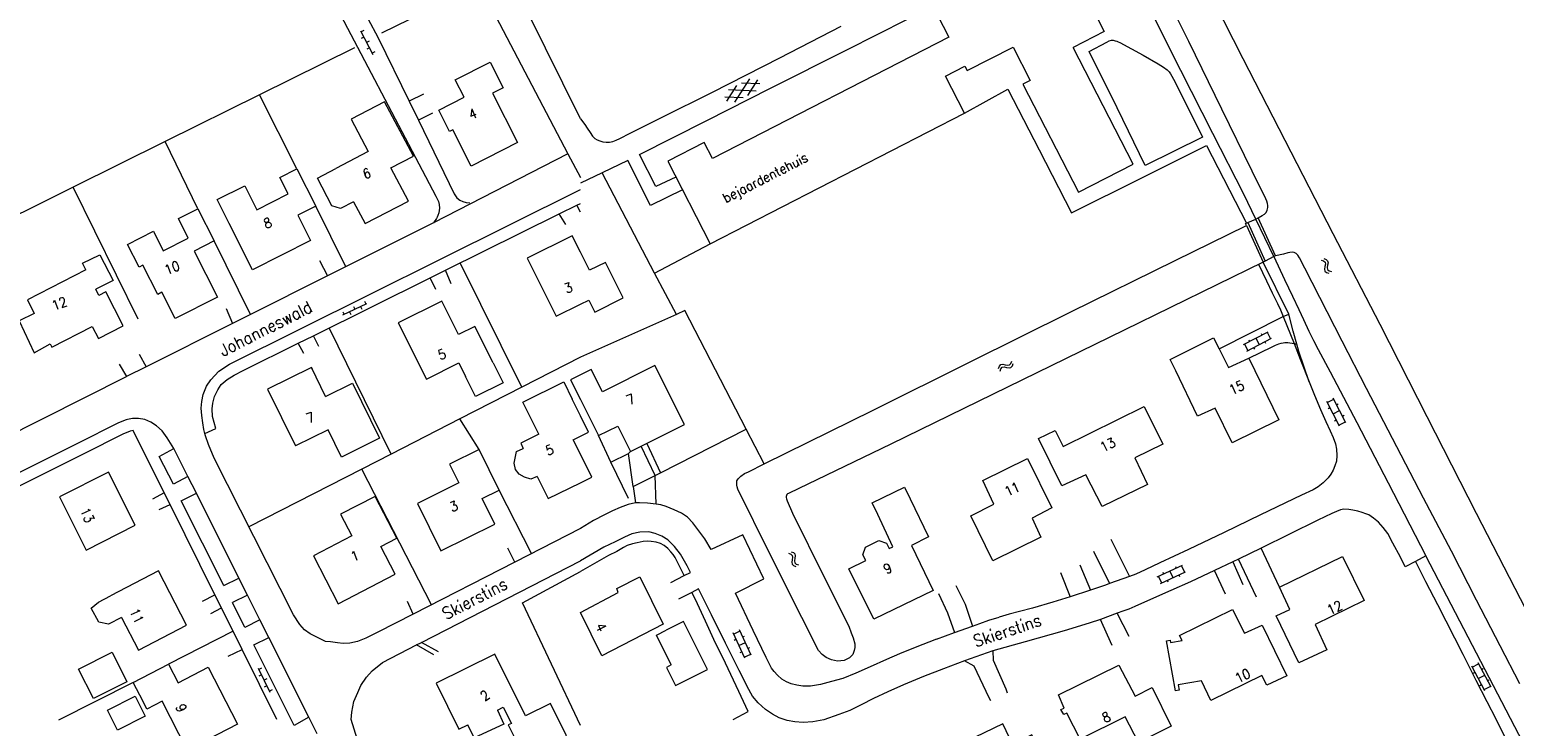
# Model space of a CAD drawing. Header units: metres. Extents: x 189705 to 199106, y 581686 to 588448.
# Tile 192 of 256: x 194909 to 195154, y 583859 to 583974. Entities that reach past the tile are written whole.
import ezdxf

# ---------------------------------------------------------------- set-up
doc = ezdxf.new("R2010")
doc.units = ezdxf.units.M
doc.layers.add('B-WA-OG-GBKN-G', color=7, linetype='Continuous', lineweight=18)
doc.styles.add('Style-STANDARD', font='STANDARD.shx')

msp = doc.modelspace()

# ---------------------------------------------------------------- linework, layer by layer
at = {"layer": 'B-WA-OG-GBKN-G'}
for p, q in [((194964.218, 583973.916), (194963.774, 583973.685)), ((194963.682, 583973.863), (194965.711, 583969.958)), ((194964.236, 583972.798), (194963.792, 583972.567)), ((194965.14, 583972.141), (194964.697, 583971.91)), ((194965.158, 583971.023), (194964.714, 583970.793)), ((194966.063, 583970.366), (194965.619, 583970.136)), ((195024.203, 583962.22), (195025.83, 583964.8)), ((195025.523, 583962.042), (195027.976, 583965.93)), ((195029.645, 583965.084), (195026.594, 583965.203)), ((195027.666, 583963.169), (195029.295, 583965.749)), ((195026.9, 583962.767), (195023.852, 583962.886)), ((195029.047, 583963.896), (195024.454, 583964.076)), ((195122.329, 583935.969), (195122.714, 583935.834)), ((195122.714, 583935.834), (195122.963, 583935.62)), ((195122.759, 583936.219), (195123.144, 583936.086)), ((195122.962, 583934.891), (195122.89, 583934.489)), ((195123.028, 583935.3), (195122.962, 583934.891)), ((195122.963, 583935.62), (195123.028, 583935.3)), ((195123.144, 583936.086), (195123.394, 583935.875)), ((195123.391, 583935.143), (195123.321, 583934.74)), ((195123.321, 583934.74), (195123.383, 583934.417)), ((195123.461, 583935.543), (195123.391, 583935.143)), ((195123.394, 583935.875), (195123.461, 583935.543)), ((195122.89, 583934.489), (195122.952, 583934.166)), ((195122.952, 583934.166), (195123.209, 583933.947)), ((195123.209, 583933.947), (195123.595, 583933.813)), ((195123.383, 583934.417), (195123.638, 583934.197)), ((195123.638, 583934.197), (195124.024, 583934.063)), ((194960.744, 583927.45), (194960.961, 583926.999)), ((194960.78, 583926.912), (194964.744, 583928.822)), ((194961.862, 583927.433), (194962.078, 583926.983)), ((194962.545, 583928.317), (194962.762, 583927.867)), ((194963.663, 583928.301), (194963.88, 583927.85)), ((194964.347, 583929.185), (194964.564, 583928.735)), ((195109.491, 583922.007), (195113.569, 583924.136)), ((195110.047, 583920.943), (195114.125, 583923.072)), ((195110.374, 583922.806), (195110.513, 583922.54)), ((195111.53, 583923.071), (195112.086, 583922.008)), ((195112.411, 583923.87), (195112.55, 583923.604)), ((195113.017, 583922.494), (195113.155, 583922.228)), ((195113.392, 583924.043), (195113.947, 583922.979)), ((195109.669, 583922.1), (195110.224, 583921.036)), ((195111.157, 583921.523), (195111.295, 583921.257)), ((195069.052, 583918.073), (195069.191, 583918.456)), ((195069.191, 583918.456), (195069.406, 583918.702)), ((195069.294, 583917.639), (195069.436, 583918.021)), ((195069.406, 583918.702), (195069.739, 583918.764)), ((195069.436, 583918.021), (195069.654, 583918.267)), ((195069.654, 583918.267), (195069.974, 583918.327)), ((195069.739, 583918.764), (195070.138, 583918.686)), ((195069.974, 583918.327), (195070.383, 583918.254)), ((195070.138, 583918.686), (195070.539, 583918.61)), ((195070.383, 583918.254), (195070.783, 583918.174)), ((195070.539, 583918.61), (195070.864, 583918.667)), ((195070.783, 583918.174), (195071.107, 583918.232)), ((195070.864, 583918.667), (195071.088, 583918.918)), ((195071.088, 583918.918), (195071.229, 583919.302)), ((195071.107, 583918.232), (195071.33, 583918.484)), ((195071.33, 583918.484), (195071.471, 583918.868)), ((195125.351, 583908.546), (195123.244, 583912.636)), ((195123.336, 583912.458), (195124.402, 583913.007)), ((195126.417, 583909.096), (195124.311, 583913.185)), ((195123.504, 583911.476), (195123.771, 583911.613)), ((195124.297, 583910.591), (195125.364, 583911.141)), ((195124.883, 583912.074), (195125.15, 583912.211)), ((195125.844, 583910.209), (195126.111, 583910.346)), ((195124.556, 583909.433), (195124.823, 583909.57)), ((195125.259, 583908.724), (195126.326, 583909.274)), ((195034.356, 583887.554), (195034.738, 583887.415)), ((195034.738, 583887.415), (195034.986, 583887.199)), ((195034.787, 583887.8), (195035.171, 583887.663)), ((195034.977, 583886.47), (195034.901, 583886.069)), ((195034.901, 583886.069), (195034.96, 583885.745)), ((195034.96, 583885.745), (195035.214, 583885.524)), ((195035.048, 583886.879), (195034.977, 583886.47)), ((195034.986, 583887.199), (195035.048, 583886.879)), ((195035.171, 583887.663), (195035.419, 583887.449)), ((195035.408, 583886.717), (195035.334, 583886.315)), ((195035.334, 583886.315), (195035.394, 583885.992)), ((195035.394, 583885.992), (195035.646, 583885.769)), ((195035.483, 583887.117), (195035.408, 583886.717)), ((195035.419, 583887.449), (195035.483, 583887.117)), ((195035.646, 583885.769), (195036.031, 583885.631)), ((195035.214, 583885.524), (195035.599, 583885.385)), ((195095.268, 583883.647), (195099.443, 583885.578)), ((195095.449, 583883.731), (195095.953, 583882.642)), ((195095.771, 583882.558), (195099.946, 583884.489)), ((195096.187, 583884.403), (195096.313, 583884.131)), ((195097.355, 583884.613), (195097.859, 583883.524)), ((195098.273, 583885.368), (195098.399, 583885.096)), ((195098.812, 583883.965), (195098.938, 583883.692)), ((195099.261, 583885.494), (195099.765, 583884.405)), ((195096.908, 583883.084), (195097.034, 583882.811)), ((195027.13, 583870.208), (195025.203, 583874.384)), ((195025.286, 583874.203), (195026.376, 583874.706)), ((195028.22, 583870.71), (195026.292, 583874.887)), ((195026.816, 583873.752), (195027.088, 583873.878)), ((195025.412, 583873.214), (195025.684, 583873.34)), ((195026.166, 583872.296), (195027.256, 583872.799)), ((195026.375, 583871.128), (195026.647, 583871.254)), ((195027.695, 583871.847), (195027.967, 583871.973)), ((194946.795, 583868.54), (194948.728, 583864.587)), ((194947.332, 583868.58), (194946.883, 583868.36)), ((195027.046, 583870.389), (195028.136, 583870.892)), ((195149.365, 583864.84), (195147.185, 583868.891)), ((195147.28, 583868.715), (195148.337, 583869.284)), ((195150.421, 583865.409), (195148.242, 583869.46)), ((195148.834, 583868.359), (195149.098, 583868.501)), ((194947.322, 583867.462), (194946.873, 583867.242)), ((194948.211, 583866.783), (194947.761, 583866.563)), ((195147.466, 583867.736), (195147.73, 583867.879)), ((195148.275, 583866.866), (195149.332, 583867.434)), ((195149.828, 583866.511), (195150.092, 583866.654)), ((194948.201, 583865.665), (194947.751, 583865.445)), ((194949.089, 583864.986), (194948.64, 583864.766)), ((195148.554, 583865.713), (195148.819, 583865.855)), ((195149.27, 583865.016), (195150.327, 583865.585))]:
    msp.add_line(p, q, dxfattribs=at)
at = {"layer": 'B-WA-OG-GBKN-G', "flags": 128}
for points in [[(194922.924, 584000), (194938.566, 583999.948), (194939.995, 583999.948), (194941.452, 583999.907), (194942.535, 583999.846), (194944.328, 583999.182), (194946.045, 583998.468), (194947.811, 583997.727), (194949.299, 583997.017), (194950.481, 583996.286), (194951.738, 583995.478), (194953.143, 583994.337), (194954.421, 583993.223), (194956.24, 583991.059), (194957.78, 583988.873), (194959.784, 583985.537), (194966.613, 583972.693), (194971.712, 583962.233)], [(194967.97, 584000), (194978.521, 583979.054), (194967.159, 583973.447)], [(194973.578, 584000), (194997.933, 583953.542)], [(195000, 583959.327), (194985.548, 583988.6), (194984.958, 583989.778), (194984.821, 583990.746), (194984.989, 583991.709), (194985.206, 583992.57), (194985.601, 583993.377), (194986.555, 583994.225), (194996.961, 584000)], [(195015.761, 583949.684), (195012.48, 583948.113), (195009.772, 583953.415), (195020.856, 583959.035), (195031.381, 583964.349), (195043.987, 583970.685), (195054.005, 583975.744), (195051.885, 583979.802), (195049.024, 583985.256), (195045.473, 583991.978), (195041.166, 584000)], [(195046.862, 584000), (195060.844, 583972.783), (195021.823, 583952.736), (195020.445, 583955.417), (195014.409, 583952.316), (195021.422, 583938.666), (195063.429, 583960.248), (195060.298, 583966.341), (195063.483, 583967.978), (195063.85, 583967.262), (195071.443, 583971.163), (195074.286, 583965.63), (195073.076, 583965.008), (195082.238, 583947.174), (195091.28, 583951.82), (195081.385, 583971.081)], [(195111.533, 583942.753), (195109.54, 583946.838), (195104.43, 583956.858), (195099.167, 583967.285), (195094.466, 583976.62), (195089.151, 583987.224), (195082.53, 584000)], [(195156.174, 583878.225), (195147.999, 583894.105), (195139.849, 583910.061), (195132.057, 583925.308), (195124.317, 583940.325), (195116.397, 583955.749), (195109.448, 583969.219), (195103.036, 583981.852), (195097.62, 583992.354), (195093.696, 584000)], [(194956.997, 583982.914), (194976.096, 583946.514), (194976.565, 583945.668), (194976.658, 583945.158), (194976.75, 583944.572), (194976.61, 583943.786), (194976.476, 583943.357), (194976.319, 583943.08), (194976.214, 583942.853), (194975.738, 583942.136)], [(195155.143, 583866.002), (195151.874, 583872.243), (195147.991, 583879.802), (195143.826, 583887.894), (195139.254, 583896.672), (195134.835, 583905.144), (195129.802, 583914.784), (195125.791, 583922.572), (195119.609, 583934.647), (195118.74, 583936.346), (195118.485, 583936.759), (195118.205, 583937.056), (195117.874, 583937.208), (195117.569, 583937.258), (195117.163, 583937.231), (195116.833, 583937.179), (195116.122, 583936.974), (195114.802, 583936.691), (195111.913, 583942.932), (195112.573, 583943.341), (195112.953, 583943.57), (195113.232, 583943.825), (195113.434, 583944.232), (195113.534, 583944.639), (195113.508, 583944.969), (195113.456, 583945.325), (195113.353, 583945.68), (195113.2, 583946.086), (195110.925, 583950.678), (195105.917, 583960.927), (195100.448, 583972.064), (195095.286, 583982.491)], [(195084.059, 583978.501), (195086.516, 583973.717), (195081.385, 583971.081)], [(195000, 583959.327), (195000.74, 583958.369), (195001.123, 583957.786), (195001.633, 583957.025), (195002.016, 583956.467), (195002.389, 583956.078), (195002.78, 583955.834), (195003.212, 583955.683), (195003.695, 583955.506), (195004.229, 583955.432), (195004.788, 583955.433), (195005.371, 583955.587), (195005.879, 583955.767), (195006.513, 583956.073), (195008.212, 583956.942), (195013.412, 583959.548), (195021.807, 583963.713), (195032.941, 583969.358), (195043.086, 583974.595)], [(195102.755, 583956.295), (195093.269, 583951.619), (195088.618, 583961.132), (195083.993, 583970.443), (195086.961, 583971.975), (195087.341, 583972.18), (195087.696, 583972.282), (195088.001, 583972.283), (195088.332, 583972.208), (195088.594, 583972.12), (195088.824, 583972.014), (195089.095, 583971.905), (195092.911, 583969.807), (195095.404, 583968.417), (195096.269, 583967.861), (195096.88, 583967.405), (195097.202, 583967.049), (195097.441, 583966.721), (195097.671, 583966.366), (195097.952, 583965.884), (195098.284, 583965.25), (195102.755, 583956.295)], [(194962.698, 583971.054), (194947, 583963.269)], [(194985.493, 583963.568), (194989.628, 583955.403), (194981.939, 583951.51), (194978.915, 583957.48), (194978.399, 583957.219), (194976.604, 583960.763), (194980.796, 583962.886), (194979.342, 583965.756), (194985.086, 583968.664), (194987.223, 583964.444), (194985.493, 583963.568)], [(195063.429, 583960.248), (195070.575, 583964.231), (195075.735, 583954.16), (195081.075, 583943.785), (195092.716, 583949.585), (195103.369, 583954.924), (195109.979, 583942.053)], [(194947, 583963.269), (194931.404, 583955.535)], [(194953.193, 583951.045), (194947, 583963.269)], [(194962.554, 583945.603), (194964.463, 583942.008), (194971.594, 583945.718), (194968.683, 583951.201), (194972.414, 583953.143), (194967.651, 583962.114), (194962.123, 583959.238), (194964.93, 583953.897), (194959.629, 583951.112)], [(194974.109, 583963.396), (194971.712, 583962.233)], [(194971.712, 583962.233), (194973.241, 583959.097)], [(194975.557, 583960.221), (194973.241, 583959.097)], [(194973.241, 583959.097), (194979.177, 583946.922), (194979.598, 583946.279), (194980.1, 583945.864), (194980.604, 583945.628), (194981.11, 583945.492), (194981.748, 583945.418)], [(194931.404, 583955.535), (194916.234, 583948.012)], [(194936.821, 583944.447), (194931.404, 583955.535)], [(194997.933, 583953.542), (194975.738, 583942.136)], [(194997.933, 583953.542), (195000, 583949.598)], [(195016.838, 583947.589), (195011.55, 583944.986), (195007.819, 583952.444), (195003.609, 583950.374), (195000, 583948.698)], [(194946.562, 583944.301), (194951.752, 583946.907), (194950.383, 583949.633), (194953.193, 583951.045), (194956.283, 583944.892), (194953.314, 583943.401), (194955.423, 583939.202), (194945.841, 583934.39), (194942.011, 583942.016)], [(194962.554, 583945.603), (194960.402, 583944.483), (194958.934, 583944.947), (194956.566, 583949.498), (194959.629, 583951.112)], [(195012.243, 583933.81), (195003.609, 583950.374)], [(194916.234, 583948.012), (194899.281, 583939.605)], [(194926.952, 583926.194), (194916.234, 583948.012)], [(194937.958, 583907.355), (194937.785, 583907.999), (194937.625, 583909.094), (194937.493, 583910.316), (194937.386, 583911.538), (194937.505, 583912.603), (194937.727, 583913.794), (194938.257, 583915.133), (194938.961, 583916.188), (194940.305, 583917.615), (194942.052, 583918.781), (195000, 583947.619)], [(194942.011, 583942.016), (194940.029, 583945.963), (194944.579, 583948.25), (194946.562, 583944.301)], [(194961.268, 583934.87), (194956.283, 583944.892)], [(194996.476, 583943.596), (194999.408, 583945.05)], [(194999.408, 583945.05), (195000, 583945.343)], [(195000, 583943.884), (194999.408, 583945.05)], [(194936.821, 583944.447), (194939.509, 583939.14), (194936.206, 583937.467), (194940.064, 583929.85), (194933.095, 583926.32), (194930.898, 583930.657), (194930.19, 583930.298), (194927.754, 583935.107), (194927.111, 583934.782), (194925.194, 583938.566), (194929.484, 583940.739), (194931.117, 583937.514), (194935.25, 583939.608), (194933.62, 583942.825), (194936.821, 583944.447)], [(194975.738, 583942.136), (194975.284, 583941.902)], [(194977.712, 583934.289), (194996.476, 583943.596)], [(194997.567, 583941.87), (194996.476, 583943.596)], [(195110.012, 583941.682), (195109.859, 583942.012), (195110.239, 583942.165), (195111.533, 583942.753), (195111.913, 583942.932)], [(195110.239, 583942.165), (195113.081, 583935.818)], [(195114.498, 583936.538), (195111.533, 583942.753)], [(194975.284, 583941.902), (194958.229, 583933.345)], [(195000, 583937.291), (194998.651, 583940.006), (194991.206, 583936.306), (194995.983, 583926.693), (195000, 583928.689)], [(195033.993, 583896.908), (195033.988, 583896.732), (195034.019, 583896.552), (195034.122, 583896.222), (195035.042, 583894.192), (195040.255, 583883.613), (195044.318, 583875.495), (195044.728, 583874.429), (195045.06, 583873.592), (195045.292, 583872.602), (195045.344, 583871.992), (195045.219, 583871.458), (195044.967, 583870.848), (195044.435, 583870.288), (195043.547, 583869.853), (195042.43, 583869.748), (195041.464, 583869.949), (195040.574, 583870.328), (195039.912, 583870.808), (195039.326, 583871.467), (195036.592, 583876.921), (195030.741, 583888.566), (195026.499, 583897.115), (195026.167, 583897.749), (195026.014, 583898.155), (195025.911, 583898.511), (195025.834, 583898.79), (195025.808, 583899.044), (195025.807, 583899.272), (195025.857, 583899.527), (195026.059, 583899.857), (195026.477, 583900.307), (195027.124, 583900.699), (195027.758, 583901.005), (195030.345, 583902.308), (195048.328, 583911.2), (195064.383, 583919.172), (195080.971, 583927.399), (195098.243, 583935.882), (195110.012, 583941.682), (195112.748, 583935.643), (195089.819, 583924.401), (195070.517, 583914.972), (195051.265, 583905.543), (195034.499, 583897.493), (195034.359, 583897.431), (195034.206, 583897.343), (195034.094, 583897.238), (195034.043, 583897.111)], [(194945.513, 583926.966), (194939.509, 583939.14)], [(195000, 583928.689), (195001.379, 583929.375), (195002.362, 583927.397), (195007.039, 583929.721), (195004.117, 583935.6), (195001.49, 583934.295), (195000, 583937.291)], [(195012.243, 583933.81), (195021.422, 583938.666)], [(194918.337, 583934.346), (194917.78, 583935.45), (194920.622, 583936.854), (194922.844, 583932.588), (194919.954, 583931.188)], [(194956.916, 583935.898), (194958.229, 583933.345)], [(194990.336, 583914.99), (194980.167, 583935.507)], [(195112.001, 583935.277), (195113.316, 583932.52)], [(195114.802, 583936.691), (195114.498, 583936.538), (195113.081, 583935.818), (195112.748, 583935.643)], [(195116.051, 583926.634), (195117.015, 583927.043), (195112.748, 583935.643)], [(195114.498, 583936.538), (195116.287, 583932.757), (195117.616, 583929.992), (195118.638, 583927.785), (195119.431, 583926.161), (195120.274, 583924.258), (195121.041, 583922.685), (195121.858, 583921.214), (195123.825, 583917.51), (195128.193, 583909.165), (195133.379, 583899.195), (195139.638, 583887.12)], [(194918.337, 583934.346), (194908.663, 583929.394), (194909.801, 583927.172), (194907.34, 583925.912), (194909.812, 583920.653), (194912.411, 583922.141), (194912.702, 583921.572), (194919.396, 583924.998), (194920.4, 583923.035), (194924.507, 583925.137), (194921.642, 583930.734), (194920.489, 583930.143), (194919.954, 583931.188)], [(194958.229, 583933.345), (194945.207, 583926.812)], [(194955.895, 583923.468), (194975.166, 583933.026)], [(194975.166, 583933.026), (194977.712, 583934.289)], [(194976.099, 583931.138), (194975.166, 583933.026)], [(194978.68, 583932.037), (194977.712, 583934.289)], [(195015.87, 583927.012), (195012.243, 583933.81)], [(195113.316, 583932.52), (195114.261, 583930.541), (195115.13, 583928.791), (195115.59, 583927.751), (195116.051, 583926.634)], [(194941.516, 583927.965), (194942.543, 583925.483)], [(194985.566, 583919.026), (194982.571, 583925.018), (194979.861, 583923.663), (194977.102, 583929.184), (194969.924, 583925.596), (194974.564, 583916.314), (194979.908, 583918.986), (194981.024, 583916.755)], [(195027.356, 583908.067), (195017.265, 583927.651), (195015.87, 583927.012)], [(194942.543, 583925.483), (194928.264, 583918.361)], [(194945.207, 583926.812), (194942.543, 583925.483)], [(195015.87, 583927.012), (195000, 583919.939)], [(195105.475, 583921.295), (195116.051, 583926.634)], [(195116.051, 583926.634), (195117.893, 583922.219)], [(195118.325, 583922.093), (195117.684, 583924.251), (195117.015, 583927.043)], [(194953.41, 583922.236), (194955.895, 583923.468)], [(194956.812, 583921.718), (194955.895, 583923.468)], [(194968.74, 583903.929), (194958.513, 583924.766)], [(195098.348, 583917.693), (195097.407, 583919.556), (195104.534, 583923.158), (195105.475, 583921.295)], [(194927.113, 583920.448), (194928.264, 583918.361)], [(194937.958, 583907.355), (194939.795, 583908.144), (194939.243, 583910.135), (194939.187, 583911.407), (194939.304, 583912.345), (194939.576, 583913.434), (194940.102, 583914.518), (194940.675, 583915.398), (194941.654, 583916.221), (194942.835, 583916.964), (194944.322, 583917.728), (194953.41, 583922.236)], [(194954.303, 583920.539), (194953.41, 583922.236)], [(195105.475, 583921.295), (195107.033, 583918.225), (195110.407, 583919.759), (195115.339, 583909.56), (195107.654, 583905.779), (195104.818, 583911.487), (195101.926, 583910.183), (195098.348, 583917.693)], [(195110.407, 583919.759), (195114.262, 583921.65), (195114.809, 583921.91), (195115.315, 583922.127), (195115.734, 583922.264), (195116.038, 583922.315), (195116.355, 583922.343), (195116.803, 583922.343), (195117.165, 583922.3), (195117.54, 583922.257), (195117.893, 583922.219)], [(195117.893, 583922.219), (195118.325, 583922.093)], [(195117.893, 583922.219), (195118.866, 583919.63), (195120.35, 583915.875)], [(195120.35, 583915.875), (195118.659, 583920.849), (195118.325, 583922.093)], [(194923.833, 583918.773), (194925.052, 583916.76)], [(194928.264, 583918.361), (194925.052, 583916.76)], [(194957.923, 583913.446), (194955.587, 583918.203), (194948.334, 583914.641), (194952.927, 583905.288)], [(194955.587, 583918.203), (194955.687, 583918)], [(194985.566, 583919.026), (194987.234, 583915.689), (194982.692, 583913.418), (194981.024, 583916.755)], [(195000, 583919.939), (194990.336, 583914.99)], [(195012.289, 583918.562), (195003.622, 583914.195), (195001.756, 583917.9), (195000, 583917.015)], [(195000, 583912.939), (195003.006, 583906.972), (195006.155, 583908.558), (195008.277, 583904.346), (195017.189, 583908.837), (195012.289, 583918.562)], [(194876.837, 583892.457), (194925.052, 583916.76)], [(194957.923, 583913.446), (194962.375, 583915.632), (194966.845, 583906.531), (194960.544, 583903.436), (194958.331, 583907.942), (194952.927, 583905.288)], [(194993.11, 583907.203), (194990.49, 583912.505), (194997.239, 583915.84), (194998.631, 583913.022)], [(195000, 583917.015), (194998.362, 583916.19), (195000, 583912.939)], [(195120.35, 583915.875), (195121.22, 583913.642), (195122.192, 583911.307), (195123.113, 583909.328), (195123.803, 583907.755), (195124.314, 583906.664), (195124.673, 583905.649), (195124.853, 583904.735), (195124.907, 583903.693), (195124.859, 583902.779), (195124.582, 583901.965), (195124.305, 583901.253), (195123.9, 583900.617), (195123.47, 583900.031), (195122.66, 583899.165), (195121.849, 583898.528), (195120.987, 583898.043), (195119.084, 583897.123), (195112.337, 583893.877), (195106.301, 583890.964), (195100.441, 583888.178), (195095.673, 583885.955), (195093.288, 583884.805), (195091.716, 583884.114), (195090.675, 583883.705)], [(194990.336, 583914.99), (194980.079, 583909.736)], [(195000, 583910.253), (194998.631, 583913.022)], [(195000, 583906.863), (195001.346, 583907.528), (195000, 583910.253)], [(195079.715, 583905.166), (195093.082, 583911.784), (195096.199, 583905.594), (195091.583, 583903.294), (195093.653, 583898.905), (195086.171, 583895.277), (195083.488, 583900.528), (195079.48, 583898.662), (195075.673, 583906.476), (195078.387, 583907.83), (195079.715, 583905.166)], [(194925.228, 583909.655), (194924.98, 583909.605), (194923.727, 583909.117), (194916.963, 583905.694), (194866.52, 583880.465), (194864.724, 583879.401), (194863.569, 583878.683), (194862.614, 583877.809), (194861.658, 583876.808), (194860.95, 583875.498), (194860.394, 583874.109)], [(194932.865, 583904.849), (194931.741, 583906.623), (194930.921, 583907.755), (194929.969, 583908.609), (194929.064, 583909.183), (194928.055, 583909.631), (194927.015, 583909.8), (194926.025, 583909.816), (194925.228, 583909.655)], [(194926.15, 583907.8), (194925.624, 583907.695)], [(194931.265, 583897.522), (194926.15, 583907.8)], [(194980.079, 583909.736), (194968.74, 583903.929)], [(194983.265, 583904.672), (194980.079, 583909.736)], [(195010.949, 583905.693), (195013.229, 583900.837), (195027.356, 583908.067)], [(195030.345, 583902.308), (195027.356, 583908.067)], [(194925.623, 583907.694), (194925.545, 583907.678), (194924.543, 583907.288), (194917.866, 583903.909), (194867.474, 583878.706), (194865.778, 583877.701), (194864.779, 583877.08), (194864.006, 583876.372), (194863.29, 583875.622), (194862.763, 583874.646), (194862.324, 583873.55)], [(194972.403, 583877.489), (194966.562, 583874.492), (194964.589, 583873.532), (194963.182, 583872.945), (194961.933, 583872.712), (194960.839, 583872.628), (194959.876, 583872.745), (194958.735, 583872.916), (194957.923, 583872.955), (194955.351, 583874.216), (194954.448, 583874.892), (194953.675, 583875.794), (194952.608, 583877.362), (194939.537, 583903.243), (194938.583, 583905.52), (194938.073, 583906.927), (194937.958, 583907.355)], [(194993.11, 583907.203), (194990.145, 583905.738), (194990.571, 583904.875)], [(195000, 583903.892), (194998.82, 583906.28), (195000, 583906.863)], [(195005.045, 583902.618), (195003.006, 583906.972)], [(194935.184, 583900.233), (194932.785, 583898.956), (194930.42, 583903.544), (194932.865, 583904.849)], [(194935.184, 583900.233), (194932.88, 583904.825), (194932.865, 583904.849)], [(194968.74, 583903.929), (194963.894, 583901.447)], [(194986.604, 583897.963), (194983.265, 583904.672), (194978.398, 583902.25), (194979.939, 583899.154), (194973.083, 583895.742), (194976.973, 583887.925), (194985.89, 583892.362), (194983.798, 583896.566), (194986.604, 583897.963)], [(194992.867, 583900.231), (194991.79, 583899.798), (194990.74, 583900.109), (194989.867, 583900.595), (194989.258, 583901.386), (194989.044, 583902.438), (194989.447, 583904.363), (194990.571, 583904.875)], [(195000, 583899.196), (195001.865, 583900.117), (195000, 583903.892)], [(195005.045, 583902.618), (195007.936, 583904.023)], [(195007.936, 583904.023), (195008.277, 583904.346)], [(195008.689, 583898.564), (195007.936, 583904.023)], [(195012.533, 583895.678), (195012.342, 583900.378), (195010.016, 583905.223)], [(195068.262, 583895.683), (195066.447, 583899.54), (195073.853, 583903.193), (195077.865, 583895.025), (195074.594, 583893.364), (195076.051, 583890.193), (195068.087, 583886.283), (195064.458, 583893.742), (195068.262, 583895.683)], [(194922.089, 583900.927), (194913.958, 583896.847), (194918.358, 583888.08), (194926.488, 583892.16), (194922.089, 583900.927)], [(194963.894, 583901.447), (194945.263, 583891.905)], [(194975.43, 583879.042), (194963.894, 583901.447)], [(195007.958, 583896.58), (195005.045, 583902.618)], [(195008.689, 583898.564), (195012.342, 583900.378)], [(195012.342, 583900.378), (195013.229, 583900.837)], [(194936.58, 583897.45), (194935.184, 583900.233)], [(194991.921, 583887.504), (194986.604, 583897.963)], [(194992.867, 583900.231), (194994.678, 583896.566), (195000, 583899.196)], [(195008.689, 583898.564), (195009.078, 583895.872)], [(195049.115, 583893.927), (195048.184, 583895.88), (195053.541, 583898.45), (195054.467, 583896.559)], [(194931.265, 583897.522), (194929.314, 583896.497)], [(194930.429, 583894.776), (194932.233, 583895.578)], [(194932.233, 583895.578), (194931.265, 583897.522)], [(194939.649, 583880.673), (194932.233, 583895.578)], [(194941.132, 583882.204), (194934.087, 583896.216), (194936.58, 583897.45)], [(194943.603, 583883.452), (194936.58, 583897.45)], [(194969.667, 583890.034), (194966.104, 583896.927), (194960.406, 583893.982), (194962.258, 583890.398), (194955.904, 583887.115), (194959.992, 583879.206), (194969.4, 583884.068), (194967.023, 583888.668), (194969.667, 583890.034)], [(195058.803, 583873.351), (195055.301, 583871.97), (195052.714, 583870.946), (195050.532, 583870.025), (195047.868, 583868.798), (195045.459, 583867.725), (195043.353, 583866.88), (195041.449, 583866.367), (195039.647, 583865.879), (195038.022, 583865.62), (195036.752, 583865.617), (195035.736, 583865.741), (195034.795, 583865.992), (195034.032, 583866.321), (195033.269, 583866.75), (195032.556, 583867.383), (195031.995, 583868.042), (195031.562, 583868.549), (195030.668, 583870.35), (195028.521, 583874.79), (195025.607, 583880.981), (195030.274, 583883.306), (195026.798, 583890.587), (195021.598, 583888.184), (195020.526, 583889.934), (195018.562, 583892.596), (195017.696, 583893.483), (195016.703, 583894.166), (195015.482, 583894.747), (195014.16, 583895.251), (195013.27, 583895.553), (195012.533, 583895.678), (195011.085, 583895.801), (195009.764, 583895.874), (195009.078, 583895.872), (195007.885, 583895.589), (195006.54, 583895.102), (195005.323, 583894.565), (195003.953, 583893.901), (195002.152, 583892.981), (195000, 583891.65)], [(195034.043, 583897.111), (195033.993, 583896.908)], [(195054.467, 583896.559), (195057.508, 583890.242), (195054.668, 583888.811), (195058.246, 583881.403), (195048.429, 583876.675), (195044.341, 583884.971), (195047.112, 583886.367)], [(195050.999, 583888.325), (195051.595, 583888.625), (195049.115, 583893.927)], [(195137.888, 583886.176), (195136.188, 583885.332), (195135.422, 583886.88), (195134.17, 583889.214), (195133.327, 583890.812), (195132.588, 583891.775), (195131.823, 583892.662), (195130.958, 583893.345), (195130.194, 583893.877), (195129.711, 583894.079), (195129.101, 583894.255), (195128.389, 583894.481), (195127.55, 583894.657), (195126.889, 583894.757), (195126.076, 583894.805), (195125.518, 583894.702), (195124.884, 583894.472), (195124.097, 583894.139), (195121.764, 583892.989), (195112.404, 583888.415)], [(195000, 583891.65), (194989.147, 583886.081)], [(195014.908, 583882.729), (195017.115, 583883.853), (195018.155, 583884.364), (195017.643, 583885.48), (195016.545, 583887.408), (195015.526, 583888.65), (195014.43, 583889.764), (195013.463, 583890.371), (195012.344, 583890.825), (195011.302, 583891.077), (195009.829, 583891.022), (195008.509, 583890.738), (195007.291, 583890.227), (195005.719, 583889.409), (195003.867, 583888.54), (195000, 583886.314)], [(194989.147, 583886.081), (194988.03, 583888.375)], [(195017.115, 583883.853), (195016.22, 583885.73), (195015.633, 583886.821), (195015.326, 583887.328), (195014.944, 583887.784), (195014.409, 583888.316), (195013.823, 583888.848), (195013.213, 583889.151), (195012.518, 583889.4), (195011.662, 583889.502), (195011.038, 583889.538), (195010.367, 583889.499), (195009.377, 583889.293), (195008.59, 583889.113), (195007.727, 583888.831), (195007.119, 583888.473), (195006.003, 583887.861), (195004.633, 583887.171), (195000, 583884.547)], [(195047.112, 583886.367), (195046.641, 583887.303), (195047.071, 583888.544), (195049.278, 583889.656), (195050.551, 583889.216), (195050.999, 583888.325)], [(195087.609, 583889.87), (195090.675, 583883.705)], [(195112.404, 583888.415), (195108.676, 583886.576)], [(195115.421, 583881.971), (195112.404, 583888.415)], [(194989.147, 583886.081), (194972.403, 583877.489)], [(194973.735, 583872.82), (195000, 583886.314)], [(195084.719, 583887.88), (195087.377, 583882.552)], [(195107.763, 583886.116), (195104.694, 583884.684)], [(195108.676, 583886.576), (195107.763, 583886.116), (195109.399, 583882.411)], [(195111.666, 583880.284), (195108.676, 583886.576)], [(195115.421, 583881.971), (195125.871, 583887.031), (195129.423, 583879.724), (195121.332, 583875.789), (195123.275, 583871.603), (195118.658, 583869.456), (195114.876, 583877.194), (195117.159, 583878.267), (195115.421, 583881.971)], [(195139.638, 583887.12), (195137.888, 583886.176)], [(195137.888, 583886.176), (195139.574, 583882.903), (195141.541, 583879.098), (195145.705, 583870.853), (195147.877, 583866.591), (195149.691, 583863.04), (195151.147, 583860.173), (195152.297, 583857.966), (195153.421, 583855.785), (195153.96, 583854.008)], [(195157.775, 583852.215), (195139.638, 583887.12)], [(194924.215, 583876.949), (194927.007, 583871.561), (194934.973, 583875.689), (194930.342, 583884.625), (194922.376, 583880.498)], [(194941.132, 583882.204), (194943.603, 583883.452)], [(194945.025, 583880.618), (194943.603, 583883.452)], [(195000, 583859.077), (194990.424, 583879.364), (195000, 583884.547)], [(195009.825, 583883.629), (195013.658, 583875.84), (195003.564, 583870.604), (195000.038, 583877.758), (195006.252, 583881.053), (195005.995, 583881.738), (195009.825, 583883.629)], [(195079.268, 583884.384), (195080.906, 583880.349)], [(195082.491, 583885.613), (195084.23, 583881.426)], [(195090.675, 583883.705), (195087.377, 583882.552)], [(195106.534, 583880.777), (195104.694, 583884.684), (195100.762, 583882.844), (195097.489, 583881.387), (195094.166, 583879.904), (195091.554, 583878.728), (195090.564, 583878.319), (195089.549, 583877.96), (195088.661, 583877.628)], [(195067.518, 583863.644), (195065.014, 583868.872), (195063.436, 583869.757), (195059.96, 583868.477), (195056.636, 583867.172), (195053.364, 583865.791), (195050.776, 583864.64), (195048.392, 583863.541), (195046.363, 583862.494), (195044.511, 583861.599), (195042.659, 583860.908), (195040.198, 583860.038), (195038.37, 583859.677), (195036.77, 583859.596), (195035.423, 583859.719), (195034.127, 583859.919), (195032.805, 583860.347), (195031.711, 583860.954), (195030.566, 583861.713), (195029.344, 583862.827), (195028.426, 583863.942), (195027.532, 583865.54), (195026.97, 583866.707), (195026.229, 583868.178), (195023.98, 583872.694), (195021.655, 583877.362), (195019.483, 583881.649), (195018.393, 583881.087), (195016.212, 583879.989)], [(195025.211, 583860.097), (195027.722, 583861.4), (195026.163, 583864.723), (195023.965, 583869.366), (195022.048, 583873.324), (195020.668, 583876.343), (195018.981, 583879.895), (195018.393, 583881.087)], [(195059.111, 583880.897), (195060.619, 583877.701), (195061.771, 583874.478)], [(195062.002, 583882.227), (195063.561, 583879.132), (195064.765, 583875.528)], [(195084.23, 583881.426), (195080.906, 583880.349)], [(195087.377, 583882.552), (195086.717, 583882.296), (195084.23, 583881.426)], [(194924.215, 583876.949), (194922.045, 583875.825), (194920.446, 583876.148), (194919.232, 583878.491), (194920.401, 583879.474), (194922.376, 583880.498)], [(194937.576, 583879.614), (194939.649, 583880.673)], [(194938.967, 583877.609), (194940.718, 583878.524)], [(194940.718, 583878.524), (194939.649, 583880.673)], [(194944.127, 583871.674), (194940.718, 583878.524)], [(194945.025, 583880.618), (194942.531, 583879.42)], [(194944.599, 583875.307), (194942.531, 583879.42)], [(194942.531, 583879.42), (194942.534, 583879.415)], [(194947.068, 583876.545), (194945.025, 583880.618)], [(194972.403, 583877.489), (194971.422, 583879.597)], [(195080.906, 583880.349), (195078.038, 583879.477), (195074.637, 583878.502), (195072.531, 583877.938), (195070.805, 583877.475), (195069.181, 583877.014)], [(194947.068, 583876.545), (194944.599, 583875.307)], [(194948.541, 583873.608), (194947.068, 583876.545)], [(195015, 583869.09), (195014.222, 583868.703), (195015.705, 583865.724), (195020.966, 583868.342), (195017.027, 583876.257), (195014.152, 583874.826)], [(195064.765, 583875.528), (195065.958, 583875.937), (195067.455, 583876.475), (195069.181, 583877.014)], [(195085.87, 583876.629), (195084.018, 583876.014), (195079.881, 583874.757), (195073.435, 583872.935), (195068.105, 583871.422), (195068.186, 583869.872), (195070.232, 583865.178), (195070.488, 583864.467)], [(195088.661, 583877.628), (195085.87, 583876.629)], [(195087.839, 583872.316), (195087.046, 583873.99), (195085.87, 583876.629)], [(195090.603, 583873.772), (195088.661, 583877.628)], [(195099.35, 583873.137), (195098.959, 583873.948), (195107.684, 583878.24), (195109.677, 583874.334), (195112.594, 583875.688), (195116.683, 583867.316), (195113.36, 583865.757), (195112.543, 583867.355), (195104.122, 583863.241), (195102.558, 583866.484)], [(194942.632, 583874.678), (194931.984, 583869.208)], [(194946.059, 583872.404), (194948.541, 583873.608)], [(194955.131, 583860.474), (194948.541, 583873.608)], [(195015, 583869.09), (195012.544, 583874.026), (195014.152, 583874.826)], [(195058.803, 583873.351), (195061.771, 583874.478)], [(195061.771, 583874.478), (195064.765, 583875.528)], [(194919.581, 583863.559), (194917.137, 583868.428), (194922.668, 583871.204), (194925.112, 583866.334), (194919.581, 583863.559)], [(194941.825, 583870.573), (194944.127, 583871.674)], [(194949.887, 583860.098), (194944.127, 583871.674)], [(194955.131, 583860.474), (194952.742, 583859.112), (194946.059, 583872.404)], [(194973.352, 583837.683), (194964.453, 583854.27), (194963.149, 583856.884), (194962.159, 583860.077), (194962.23, 583861.296), (194962.589, 583863.069), (194963.249, 583864.557), (194963.75, 583865.718), (194964.687, 583867.075), (194965.619, 583868.102), (194967.319, 583869.523), (194972.922, 583872.402)], [(194972.922, 583872.402), (194973.735, 583872.82)], [(194975.801, 583870.758), (194972.922, 583872.402)], [(194976.571, 583871.254), (194973.735, 583872.82)], [(195068.105, 583871.422), (195063.436, 583869.757)], [(195102.558, 583866.484), (195098.732, 583865.793), (195098.886, 583864.943), (195098.278, 583864.833), (195096.787, 583873.092), (195097.394, 583873.202), (195097.467, 583872.797), (195099.35, 583873.137)], [(194927.769, 583863.042), (194926.143, 583866.214), (194931.984, 583869.208), (194933.551, 583866.152), (194938.547, 583868.713), (194943.369, 583859.306), (194935.05, 583855.042), (194930.925, 583863.09)], [(194986.282, 583861.643), (194987.258, 583862.128), (194988.593, 583859.445), (194988.087, 583859.194), (194990.71, 583853.921), (194997.679, 583857.388), (194995.033, 583862.706), (194990.945, 583860.672), (194985.86, 583870.893), (194976.156, 583866.065), (194979.928, 583858.482), (194981.423, 583859.226)], [(195078.947, 583864.161), (195088.94, 583869.067), (195091.597, 583863.968), (195094.412, 583865.348), (195097.555, 583859.006), (195092.179, 583856.272), (195089.982, 583860.509), (195082.525, 583856.829), (195080.302, 583861.116), (195079.82, 583860.886), (195079.361, 583861.749), (195079.868, 583861.979), (195078.947, 583864.161)], [(194926.143, 583866.214), (194913.802, 583859.964)], [(194923.555, 583858.341), (194921.895, 583861.635), (194926.46, 583863.934), (194928.12, 583860.639), (194923.555, 583858.341)], [(195067.774, 583863.164), (195067.518, 583863.644)], [(194930.925, 583863.09), (194928.406, 583861.799), (194927.769, 583863.042)], [(194986.282, 583861.643), (194987.362, 583859.332), (194982.447, 583857.035), (194981.423, 583859.226)], [(194956.513, 583857.719), (194955.131, 583860.474)], [(195071.829, 583849.076), (195073.413, 583845.753), (195079.044, 583848.487), (195074.572, 583857.569), (195071.351, 583856.036), (195069.741, 583859.384), (195060.508, 583854.912), (195063.983, 583847.834), (195072.861, 583852.026), (195073.782, 583849.996), (195071.829, 583849.076)]]:
    msp.add_lwpolyline(points, dxfattribs=at)

# ---------------------------------------------------------------- texts
at = {"layer": 'B-WA-OG-GBKN-G', "style": 'Style-STANDARD'}
for s, height, rotation, p in [('4', 1.6, 20.9182, (194981.906, 583959.182)), ('bejaardentehuis', 1.6, 27.07775, (195023.995, 583945.377)), ('6', 1.6, 20.86466, (194964.415, 583949.315)), ('8', 1.6, 20.86466, (194948.053, 583941.14)), ('10', 1.6, 20.86466, (194931.691, 583933.528)), ('3', 1.6, 20.86466, (194997.704, 583930.427)), ('12', 1.6, 20.86466, (194913.073, 583927.608)), ('Johanneswald', 2, 26.87254, (194941, 583920)), ('5', 1.6, 20.9182, (194976.828, 583919.432)), ('15', 1.6, 24.38707, (195107.555, 583913.679)), ('7', 1.6, 25.53973, (195008.091, 583912.001)), ('7', 1.6, 20.86466, (194955.106, 583909.002)), ('5', 1.6, 20.9182, (194994.601, 583903.645)), ('13', 1.6, 25.46335, (195086.297, 583904.219)), ('11', 1.6, 24.71909, (195070.494, 583896.909)), ('3', 1.6, 20.9182, (194978.803, 583894.342)), ('13', 1.6, 295.20722, (194917.304, 583894.624)), ('1', 1.6, 20.86466, (194962.441, 583886.167)), ('9', 1.6, 25.4116, (195050.516, 583884.049)), ('Skierstins', 2, 27.33408, (194977.804, 583876.488)), ('11', 1.6, 295.20722, (194925.485, 583877.991)), ('12', 1.6, 25.07918, (195123.766, 583877.32)), ('Skierstins', 2, 18.41683, (195065.27, 583871.994)), ('4', 1.6, 296.10382, (195002.407, 583875.529)), ('10', 1.6, 25.92419, (195108.584, 583866.049)), ('2', 1.6, 33.99204, (194984.163, 583863.05)), ('9', 1.6, 295.20722, (194933.102, 583862.204)), ('8', 1.6, 26.0272, (195086.632, 583859.483))]:
    msp.add_text(s, height=height, rotation=rotation, dxfattribs=at).set_placement(p)

doc.saveas('drawing.dxf')
